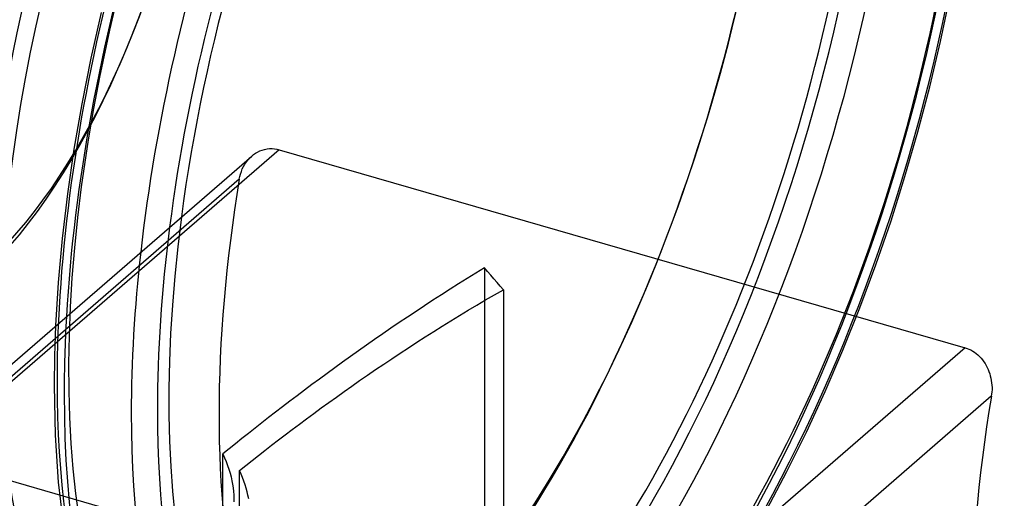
# Model space of a CAD drawing. Header units: millimetres. Extents: x -156 to 156, y -127 to 111.
# Tile 6 of 12: x -102 to 1, y -34 to 16. Entities that reach past the tile are written whole.
import ezdxf

# ---------------------------------------------------------------- set-up
doc = ezdxf.new("R2010")
doc.units = ezdxf.units.MM
doc.layers.add('HIDDEN', color=7, linetype='Continuous')
doc.layers.add('THICK', color=7, linetype='Continuous')

msp = doc.modelspace()

# ---------------------------------------------------------------- linework, layer by layer
at = {"layer": 'HIDDEN'}
for p, q in [((-5.65, 14.18), (-4.65, 18.91)), ((-6.77, 9.46), (-5.65, 14.18)), ((-8, 4.75), (-6.77, 9.46)), ((-9.36, 0.07), (-8, 4.75)), ((-77.94, 2.01), (-77.74, 2.19)), ((-78.72, 0.86), (-78.59, 1.11)), ((-78.59, 1.11), (-78.45, 1.36)), ((-78.45, 1.36), (-78.29, 1.59)), ((-78.29, 1.59), (-78.12, 1.81)), ((-78.12, 1.81), (-77.94, 2.01)), ((-79.04, -0.22), (-78.98, 0.05)), ((-78.98, 0.05), (-78.91, 0.32)), ((-78.91, 0.32), (-78.82, 0.59)), ((-78.82, 0.59), (-78.72, 0.86)), ((-10.82, -4.57), (-9.36, 0.07)), ((-79.04, -0.22), (-115.36, -31.68)), ((-12.4, -9.17), (-10.82, -4.57)), ((-14.08, -13.69), (-12.4, -9.17)), ((-54.27, -10.06), (-55.17, -10.62)), ((-53.36, -9.51), (-54.27, -10.06)), ((-53.04, -9.89), (-53.36, -9.51)), ((-53.36, -9.51), (-53.36, -40.89)), ((-52.71, -10.27), (-53.04, -9.89)), ((-52.39, -10.65), (-52.71, -10.27)), ((-56.08, -11.18), (-56.98, -11.75)), ((-55.17, -10.62), (-56.08, -11.18)), ((-52.06, -11.03), (-52.39, -10.65)), ((-51.73, -11.42), (-52.06, -11.03)), ((-57.87, -12.32), (-58.77, -12.9)), ((-56.98, -11.75), (-57.87, -12.32)), ((-53.25, -12.86), (-52.33, -12.33)), ((-52.33, -12.33), (-51.4, -11.81)), ((-51.4, -11.81), (-51.73, -11.42)), ((-51.4, -11.81), (-51.4, -39.72)), ((-58.77, -12.9), (-59.66, -13.48)), ((-54.17, -13.4), (-53.25, -12.86)), ((-60.54, -14.06), (-61.42, -14.65)), ((-59.66, -13.48), (-60.54, -14.06)), ((-55.99, -14.49), (-55.08, -13.94)), ((-55.08, -13.94), (-54.17, -13.4)), ((-15.85, -18.12), (-14.08, -13.69)), ((-62.29, -15.23), (-63.16, -15.82)), ((-61.42, -14.65), (-62.29, -15.23)), ((-57.79, -15.6), (-56.89, -15.04)), ((-56.89, -15.04), (-55.99, -14.49)), ((-98.27, -16.62), (-98.23, -15.55)), ((-64.02, -16.42), (-64.88, -17.01)), ((-63.16, -15.82), (-64.02, -16.42)), ((-59.58, -16.73), (-58.69, -16.16)), ((-58.69, -16.16), (-57.79, -15.6)), ((-98.31, -17.68), (-98.27, -16.62)), ((-64.88, -17.01), (-65.72, -17.6)), ((-61.33, -17.86), (-60.46, -17.29)), ((-60.46, -17.29), (-59.58, -16.73)), ((-98.34, -18.72), (-98.31, -17.68)), ((-66.56, -18.19), (-67.4, -18.79)), ((-65.72, -17.6), (-66.56, -18.19)), ((-63.07, -19.01), (-62.2, -18.43)), ((-62.2, -18.43), (-61.33, -17.86)), ((-17.7, -22.45), (-15.85, -18.12)), ((-98.36, -19.77), (-98.34, -18.72)), ((-68.22, -19.38), (-69.04, -19.97)), ((-67.4, -18.79), (-68.22, -19.38)), ((-63.92, -19.58), (-63.07, -19.01)), ((-98.37, -20.8), (-98.36, -19.77)), ((-69.85, -20.56), (-70.65, -21.15)), ((-69.04, -19.97), (-69.85, -20.56)), ((-65.61, -20.73), (-64.77, -20.16)), ((-64.77, -20.16), (-63.92, -19.58)), ((-98.37, -21.83), (-98.37, -20.8)), ((-70.65, -21.15), (-71.44, -21.73)), ((-67.26, -21.88), (-66.44, -21.31)), ((-66.44, -21.31), (-65.61, -20.73)), ((-98.27, -27.02), (-98.37, -21.83)), ((-72.22, -22.31), (-72.99, -22.89)), ((-71.44, -21.73), (-72.22, -22.31)), ((-68.88, -23.03), (-68.07, -22.46)), ((-68.07, -22.46), (-67.26, -21.88)), ((-19.67, -26.71), (-17.7, -22.45)), ((-73.75, -23.47), (-74.5, -24.04)), ((-72.99, -22.89), (-73.75, -23.47)), ((-70.46, -24.17), (-69.67, -23.6)), ((-69.67, -23.6), (-68.88, -23.03)), ((-75.24, -24.61), (-75.97, -25.17)), ((-74.5, -24.04), (-75.24, -24.61)), ((-71.23, -24.74), (-70.46, -24.17)), ((-76.69, -25.73), (-77.39, -26.29)), ((-75.97, -25.17), (-76.69, -25.73)), ((-72.75, -25.86), (-72, -25.3)), ((-72, -25.3), (-71.23, -24.74)), ((-77.39, -26.29), (-78.09, -26.84)), ((-74.22, -26.97), (-73.49, -26.42)), ((-73.49, -26.42), (-72.75, -25.86)), ((-21.71, -30.83), (-19.67, -26.71)), ((-97.95, -31.93), (-98.27, -27.02)), ((-78.77, -27.38), (-79.44, -27.92)), ((-78.09, -26.84), (-78.77, -27.38)), ((-75.65, -28.07), (-74.94, -27.52)), ((-74.94, -27.52), (-74.22, -26.97)), ((-80.1, -28.45), (-80.75, -28.98)), ((-79.44, -27.92), (-80.1, -28.45)), ((-77.03, -29.15), (-76.35, -28.61)), ((-76.35, -28.61), (-75.65, -28.07)), ((-80.75, -28.98), (-80.57, -29.38)), ((-80.75, -45.43), (-80.75, -28.98)), ((-80.57, -29.38), (-80.41, -29.78)), ((-80.41, -29.78), (-80.26, -30.18)), ((-78.36, -30.2), (-77.7, -29.68)), ((-77.7, -29.68), (-77.03, -29.15)), ((-80.26, -30.18), (-80.13, -30.59)), ((-80.13, -30.59), (-80.01, -30.99)), ((-79.01, -30.72), (-78.36, -30.2)), ((-78.85, -31.09), (-79.01, -30.72)), ((-79.01, -44.2), (-79.01, -30.72)), ((-23.81, -34.79), (-21.71, -30.83)), ((-97.27, -37.77), (-97.95, -31.93)), ((-80.01, -30.99), (-79.9, -31.38)), ((-79.9, -31.38), (-79.82, -31.78)), ((-79.82, -31.78), (-79.74, -32.16)), ((-78.7, -31.46), (-78.85, -31.09)), ((-78.56, -31.84), (-78.7, -31.46)), ((-78.43, -32.21), (-78.56, -31.84)), ((-79.74, -32.16), (-79.69, -32.54)), ((-79.69, -32.54), (-79.64, -32.91)), ((-79.64, -32.91), (-79.62, -33.27)), ((-78.32, -32.58), (-78.43, -32.21)), ((-78.22, -32.94), (-78.32, -32.58)), ((-78.13, -33.31), (-78.22, -32.94)), ((-79.62, -33.27), (-79.61, -33.62)), ((-79.61, -33.62), (-79.62, -34.01)), ((-78.05, -33.67), (-78.13, -33.31))]:
    msp.add_line(p, q, dxfattribs=at)
for centre, major_axis, start_param, end_param in [((-55.11, 15.91), (23.85, 82.63), -0.982794, 2.158799), ((-64.17, 18.52), (-23.19, -80.32), 0.588003, 3.141593), ((-63.31, 18.27), (-22.63, -78.4), 0.588003, 3.141594), ((-55.11, 15.91), (23.19, 80.32), -2.55359, 0), ((-44.61, 12.88), (-23.19, -80.32), 0.588003, 3.141593), ((-63.31, 18.27), (-22.63, -78.4), -2.55359, -0.348331), ((-55.11, 15.91), (23.19, 80.32), 0.588003, 3.141593), ((-106.95, 30.87), (-13.45, -46.6), 0.588003, 3.141594), ((-106.09, 30.62), (-12.9, -44.68), 0.588003, 3.141594), ((44.61, -12.88), (23.19, 80.32), 0.588003, 3.141593), ((-55.11, 15.91), (23.85, 82.63), -2.55359, -0.982794), ((-53.37, 15.41), (24.41, 84.55), -2.55359, -0.982794), ((-46.34, 13.38), (24.41, 84.55), -2.55359, -0.982794), ((-44.61, 12.88), (-23.85, -82.63), 0.588003, 2.158799), ((-39.36, 11.36), (23.19, 80.32), 1.838771, 2.478827), ((-44.61, 12.88), (-23.19, -80.32), -1.234162, 0), ((-44.61, 12.88), (-23.85, -82.63), -1.227002, -0.982794), ((-46.34, 13.38), (24.41, 84.55), 1.947173, 2.158799), ((-53.37, 15.41), (24.41, 84.55), 2.05511, 2.158799), ((-55.11, 15.91), (23.85, 82.63), 2.158799, 3.729595), ((-64.17, 18.52), (-23.19, -80.32), -0.919463, -0.348359), ((-53.37, 15.41), (24.41, 84.55), 2.158799, 3.141593), ((-46.34, 13.38), (24.41, 84.55), 2.158799, 3.729595), ((-44.61, 12.88), (-23.85, -82.63), -0.982794, 0.588003)]:
    msp.add_ellipse(centre, major_axis=major_axis, ratio=0.433013, start_param=start_param, end_param=end_param, dxfattribs=at)
at = {"layer": 'THICK'}
for p, q in [((-94.54, 12.45), (-93.46, 17.23)), ((-95.49, 7.66), (-94.54, 12.45)), ((-96.31, 2.92), (-95.49, 7.66)), ((-114.52, -29.66), (-77.73, 2.2)), ((-74.85, 2.86), (-111.9, -29.21)), ((-96.99, -1.77), (-96.31, 2.92)), ((-77.74, 2.19), (-77.55, 2.35)), ((-77.55, 2.35), (-77.34, 2.49)), ((-77.34, 2.49), (-77.12, 2.62)), ((-77.12, 2.62), (-76.88, 2.73)), ((-76.88, 2.73), (-76.64, 2.83)), ((-76.64, 2.83), (-76.39, 2.9)), ((-76.39, 2.9), (-76.13, 2.95)), ((-76.13, 2.95), (-75.87, 2.98)), ((-75.87, 2.98), (-75.61, 2.98)), ((-75.61, 2.98), (-75.36, 2.96)), ((-75.36, 2.96), (-75.1, 2.92)), ((-75.1, 2.92), (-74.85, 2.86)), ((-74.85, 2.86), (-3.06, -17.86)), ((-97.54, -6.43), (-96.99, -1.77)), ((-97.96, -11.05), (-97.54, -6.43)), ((-98.23, -15.55), (-97.96, -11.05)), ((-3.06, -17.86), (-40.1, -49.94)), ((-3.06, -17.86), (-2.86, -17.93)), ((-2.86, -17.93), (-2.66, -18.01)), ((-2.66, -18.01), (-2.46, -18.1)), ((-2.46, -18.1), (-2.27, -18.21)), ((-2.27, -18.21), (-2.08, -18.33)), ((-2.08, -18.33), (-1.9, -18.47)), ((-1.9, -18.47), (-1.72, -18.62)), ((-1.72, -18.62), (-1.55, -18.78)), ((-1.55, -18.78), (-1.4, -18.96)), ((-1.4, -18.96), (-1.25, -19.14)), ((-1.25, -19.14), (-1.11, -19.33)), ((-1.11, -19.33), (-0.98, -19.52)), ((-0.98, -19.52), (-0.87, -19.72)), ((-0.87, -19.72), (-0.76, -19.92)), ((-0.76, -19.92), (-0.66, -20.13)), ((-0.66, -20.13), (-0.57, -20.36)), ((-0.57, -20.36), (-0.49, -20.58)), ((-0.49, -20.58), (-0.43, -20.82)), ((-0.43, -20.82), (-0.37, -21.05)), ((-0.37, -21.05), (-0.32, -21.29)), ((-0.32, -21.29), (-0.29, -21.54)), ((-0.29, -21.54), (-0.27, -21.78)), ((-0.26, -22.49), (-0.29, -22.72)), ((-0.27, -21.78), (-0.25, -22.02)), ((-0.25, -22.26), (-0.26, -22.49)), ((-0.25, -22.02), (-0.25, -22.26)), ((-0.32, -22.95), (-36.64, -54.4)), ((-0.29, -22.72), (-0.32, -22.95)), ((-111.9, -29.21), (-40.1, -49.94))]:
    msp.add_line(p, q, dxfattribs=at)
for centre, major_axis, start_param, end_param in [((-53.37, 15.41), (24.41, 84.55), 0.000107, 2.05511), ((-46.34, 13.38), (24.41, 84.55), 0.000107, 1.947173), ((-44.61, 12.88), (-23.85, -82.63), 2.90479, 5.056183), ((-64.17, 18.52), (-23.19, -80.32), -2.55359, -0.919463), ((-44.61, 12.88), (-23.19, -80.32), -2.55359, -1.234162), ((39.36, -11.36), (-23.19, -80.32), -1.302822, -0.662766)]:
    msp.add_ellipse(centre, major_axis=major_axis, ratio=0.433013, start_param=start_param, end_param=end_param, dxfattribs=at)

doc.saveas('drawing.dxf')
